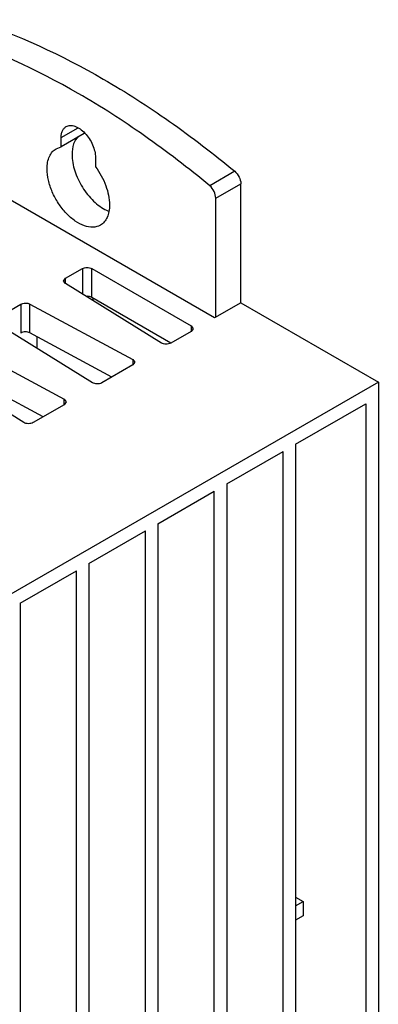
# Model space of a CAD drawing. Header units: millimetres. Extents: x 31 to 240, y 31 to 348.
# Tile 10 of 10: x 200 to 240, y 237 to 348. Entities that reach past the tile are written whole.
import ezdxf

# ---------------------------------------------------------------- set-up
doc = ezdxf.new("R2010")
doc.units = ezdxf.units.MM
doc.header["$LTSCALE"] = 24.648052
doc.layers.get('0').update_dxf_attribs({"linetype": 'CONTINUOUS'})

msp = doc.modelspace()

# ---------------------------------------------------------------- linework, layer by layer
at = {"color": 7, "linetype": 'Continuous'}
for p, q in [((204.61, 335.06), (206.53, 336.16)), ((207.23, 335.53), (204.61, 334.02)), ((204.61, 334.02), (204.61, 335.06)), ((204.05, 333.81), (204.61, 334.02)), ((221.97, 314.67), (190.86, 332.63)), ((208.5, 332.81), (208.5, 331.77)), ((224.25, 331.25), (221.42, 329.62)), ((222.11, 328.22), (224.94, 329.85)), ((224.94, 316.38), (224.94, 329.85)), ((222.11, 314.75), (222.11, 328.22)), ((205.11, 319.14), (207.02, 320.24)), ((207.02, 320.24), (207.02, 317.35)), ((208.08, 316.97), (208.08, 320.24)), ((208.08, 320.24), (219.32, 313.75)), ((204.89, 318.83), (205.11, 319.14)), ((205.09, 318.54), (204.89, 318.83)), ((205.11, 318.54), (205.11, 319.14)), ((215.96, 311.81), (205.09, 318.54)), ((217.02, 311.81), (208.08, 316.97)), ((208.24, 316.59), (208.24, 316.88)), ((197.32, 314.64), (200.04, 316.21)), ((200.04, 316.21), (200.04, 312.95)), ((201.09, 312.96), (201.09, 316.22)), ((201.09, 316.22), (212.74, 309.95)), ((224.94, 316.38), (221.97, 314.67)), ((224.94, 316.38), (240.5, 307.4)), ((208.17, 307.31), (197.3, 314.04)), ((219.32, 313.14), (217.02, 311.81)), ((219.32, 313.75), (219.32, 313.14)), ((219.32, 313.75), (219.54, 313.44)), ((219.54, 313.44), (219.32, 313.14)), ((210.36, 307.96), (201.09, 312.96)), ((201.87, 312.54), (201.87, 311.21)), ((193.3, 311.73), (204.95, 305.45)), ((212.72, 309.96), (212.72, 309.34)), ((212.74, 309.95), (212.96, 309.64)), ((200.38, 302.82), (189.51, 309.54)), ((212.74, 309.34), (209.23, 307.31)), ((212.96, 309.64), (212.74, 309.34)), ((202.57, 303.47), (193.3, 308.46)), ((240.5, 307.4), (188.17, 277.19)), ((240.5, 307.4), (240.5, 119.6)), ((204.93, 305.46), (204.93, 304.84)), ((204.95, 305.45), (205.17, 305.15)), ((204.95, 304.84), (201.44, 302.81)), ((205.17, 305.15), (204.95, 304.84)), ((231.14, 300.36), (239.08, 304.95)), ((239.08, 304.95), (239.08, 120.42)), ((231.14, 300.36), (231.14, 115.84)), ((223.35, 295.87), (229.73, 299.55)), ((229.73, 115.02), (229.73, 299.55)), ((223.35, 295.87), (223.35, 111.34)), ((215.56, 291.37), (221.93, 295.05)), ((221.93, 110.52), (221.93, 295.05)), ((215.56, 291.37), (215.56, 106.84)), ((207.76, 286.87), (214.14, 290.55)), ((214.14, 106.02), (214.14, 290.55)), ((207.76, 286.87), (207.76, 102.34)), ((199.97, 282.37), (206.35, 286.05)), ((206.35, 101.52), (206.35, 286.05)), ((199.97, 282.37), (199.97, 97.84)), ((231.14, 249.11), (232.01, 248.61)), ((231.14, 248.11), (232.01, 248.61)), ((232.01, 248.61), (232.01, 246.98)), ((232.01, 246.98), (231.14, 246.48))]:
    msp.add_line(p, q, dxfattribs=at)
msp.add_arc((211.31, 330.25), 3.75, 245.4486, 249.6682, dxfattribs=at)
for points, knots in [([(194.52, 348.41), (199.69, 346.74), (207.37, 343.15), (217.05, 336.93), (221.86, 333.23), (224.25, 331.25)], [0, 0, 0, 0, 0.472906, 0.730205, 1, 1, 1, 1]), ([(221.42, 329.62), (219.03, 331.6), (214.22, 335.3), (204.55, 341.52), (196.86, 345.1), (191.69, 346.78)], [0, 0, 0, 0, 0.269795, 0.527094, 1, 1, 1, 1]), ([(204.61, 335.06), (204.61, 335.2), (204.63, 335.46), (204.74, 335.83), (204.92, 336.12), (205.09, 336.26), (205.18, 336.32)], [0, 0, 0, 0, 0.289397, 0.549128, 0.782314, 1, 1, 1, 1]), ([(205.18, 336.32), (205.32, 336.4), (205.66, 336.48), (206.22, 336.37), (206.79, 336.06), (207.33, 335.58), (207.81, 334.97), (208.19, 334.27), (208.43, 333.54), (208.5, 333.05), (208.5, 332.81)], [0, 0, 0, 0, 0.086926, 0.186396, 0.30379, 0.4376, 0.582096, 0.72938, 0.871202, 1, 1, 1, 1]), ([(206.55, 335.2), (206.31, 334.97), (205.93, 334.3), (205.85, 333.56), (205.85, 333.16)], [0, 0, 0, 0, 0.455384, 1, 1, 1, 1]), ([(203.02, 331.53), (203.02, 331.78), (203.06, 332.26), (203.25, 332.92), (203.58, 333.46), (203.89, 333.72), (204.05, 333.81)], [0, 0, 0, 0, 0.28972, 0.549058, 0.782166, 1, 1, 1, 1]), ([(205.85, 333.16), (205.85, 332.54), (206.1, 331.23), (206.95, 329.42), (208.17, 327.87), (209.21, 327.09), (209.75, 326.84)], [0, 0, 0, 0, 0.240635, 0.507029, 0.769567, 1, 1, 1, 1]), ([(209.05, 325.15), (208.8, 325.01), (208.18, 324.85), (207.17, 325.05), (206.14, 325.62), (205.15, 326.49), (204.27, 327.61), (203.58, 328.88), (203.14, 330.2), (203.02, 331.1), (203.02, 331.53)], [0, 0, 0, 0, 0.08693, 0.1864, 0.303788, 0.4376, 0.582099, 0.729418, 0.87117, 1, 1, 1, 1]), ([(208.5, 331.77), (208.99, 331.12), (209.74, 329.74), (210.09, 328.18), (210.09, 327.44)], [0, 0, 0, 0, 0.523898, 1, 1, 1, 1]), ([(224.25, 331.25), (224.45, 331.08), (224.78, 330.64), (224.94, 330.11), (224.94, 329.85)], [0, 0, 0, 0, 0.512169, 1, 1, 1, 1]), ([(222.11, 328.22), (222.11, 328.48), (221.95, 329.01), (221.63, 329.44), (221.42, 329.62)], [0, 0, 0, 0, 0.487831, 1, 1, 1, 1]), ([(210.09, 327.44), (210.09, 327.19), (210.05, 326.71), (209.86, 326.05), (209.53, 325.51), (209.22, 325.25), (209.05, 325.15)], [0, 0, 0, 0, 0.289641, 0.549111, 0.782236, 1, 1, 1, 1]), ([(207.02, 320.24), (207.17, 320.33), (207.55, 320.4), (207.92, 320.33), (208.08, 320.24)], [0, 0, 0, 0, 0.499999, 1, 1, 1, 1]), ([(208.08, 316.97), (208.03, 317), (207.84, 317.09), (207.61, 317.11), (207.45, 317.1)], [0, 0, 0, 0, 0.228592, 1, 1, 1, 1]), ([(200.04, 316.21), (200.2, 316.3), (200.56, 316.38), (200.93, 316.31), (201.09, 316.22)], [0, 0, 0, 0, 0.49777, 1, 1, 1, 1]), ([(201.09, 312.96), (200.93, 313.04), (200.56, 313.11), (200.2, 313.04), (200.04, 312.95)], [0, 0, 0, 0, 0.50223, 1, 1, 1, 1]), ([(217.02, 311.81), (216.86, 311.72), (216.57, 311.66), (216.21, 311.7), (216.03, 311.76), (215.96, 311.81)], [0, 0, 0, 0, 0.498071, 0.761874, 1, 1, 1, 1]), ([(209.23, 307.31), (209.07, 307.22), (208.78, 307.16), (208.42, 307.21), (208.24, 307.27), (208.17, 307.31)], [0, 0, 0, 0, 0.498071, 0.761874, 1, 1, 1, 1]), ([(201.44, 302.81), (201.29, 302.72), (201, 302.67), (200.63, 302.71), (200.46, 302.77), (200.38, 302.82)], [0, 0, 0, 0, 0.498071, 0.761874, 1, 1, 1, 1])]:
    msp.add_open_spline(points, degree=3, knots=knots, dxfattribs=at)

doc.saveas('drawing.dxf')
